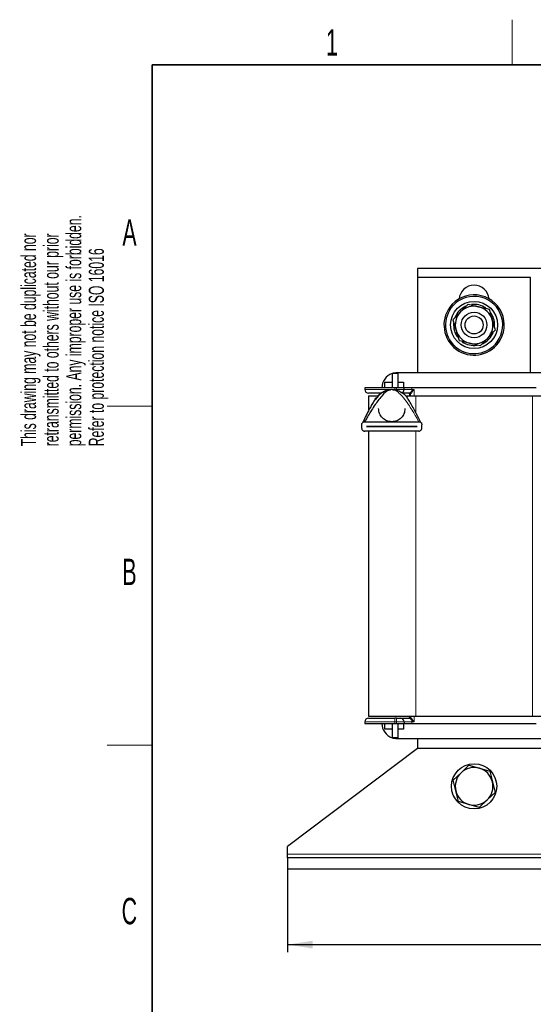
# Model space of a CAD drawing. Header units: millimetres. Extents: x 5 to 418, y 2 to 292.
# Tile 5 of 23: x 8 to 77, y 158 to 288. Entities that reach past the tile are written whole.
import ezdxf

# ---------------------------------------------------------------- set-up
doc = ezdxf.new("R2010")
doc.units = ezdxf.units.MM
doc.layers.add('SLD-0', color=7, linetype='Continuous')
doc.styles.add('SLDTEXTSTYLE0', font='TXT', dxfattribs={"width": 0.605})
doc.dimstyles.new('SLDDIMSTYLE0', dxfattribs={"dimtxt": 3.5, "dimasz": 3.302, "dimexe": 0, "dimexo": 0.0625, "dimgap": 0.875, "dimtad": 1, "dimlfac": 2, "dimrnd": 1e-09, "dimzin": 12, "dimdsep": 46, "dimtxsty": 'SLDTEXTSTYLE0', "dimsah": 1, "dimcen": 0.09, "dimadec": 0, "dimazin": 3, "dimtfac": 1, "dimtofl": 0, "dimtmove": 0, "dimatfit": 3, "dimfxl": 1, "dimfrac": 2, "dimtolj": 1, "dimtzin": 12, "dimarcsym": 0})

# ---------------------------------------------------------------- blocks, each defined once
blk = doc.blocks.new('_D')
at = {"layer": 'SLD-0'}
for p, q in [((43.97, 175.8), (43.97, 164.8)), ((153.47, 175.8), (153.47, 164.8)), ((43.97, 165.8), (153.47, 165.8))]:
    blk.add_line(p, q, dxfattribs=at)
for points in [[(43.97, 165.8), (47.27, 165.29), (47.27, 166.31)], [(153.47, 165.8), (150.16, 166.31), (150.16, 165.29)]]:
    blk.add_solid(points, dxfattribs=at)
at = {"layer": 'SLD-0', "insert": (94.71, 170.31), "char_height": 3.5, "attachment_point": 1, "style": 'SLDTEXTSTYLE0'}
blk.add_mtext('219', dxfattribs=at)

msp = doc.modelspace()

# ---------------------------------------------------------------- linework, layer by layer
at = {"color": 7, "linetype": 'Continuous', "lineweight": 25}
for p, q in [((136.2157, 255.5021), (61.2157, 255.5021)), ((61.2157, 255.5021), (61.2157, 254.3021)), ((76.2157, 254.3021), (61.2157, 254.3021)), ((61.2157, 254.3021), (61.2157, 241.6521)), ((76.2157, 241.6521), (76.2157, 254.3021)), ((67.9069, 250.7732), (66.9092, 249.7302)), ((67.9069, 250.7732), (69.309, 250.4307)), ((71.4258, 247.718), (71.4407, 248.0021)), ((69.5245, 245.231), (68.1224, 245.5735)), ((69.5245, 245.231), (70.5223, 246.274)), ((78.9657, 241.6521), (58.4657, 241.6521)), ((56.8657, 240.4021), (57.8407, 240.4021)), ((56.8657, 239.6521), (56.8657, 240.4021)), ((57.8407, 241.5519), (57.8412, 241.5521)), ((57.8407, 241.5521), (57.8407, 239.6521)), ((58.5907, 241.5521), (57.8412, 241.5521)), ((58.5907, 241.5521), (58.5907, 239.6521)), ((58.5907, 240.4021), (59.3657, 240.4021)), ((59.3657, 240.4021), (59.3657, 239.6521)), ((54.2157, 239.6521), (54.2157, 239.4521)), ((58.2157, 239.6521), (54.2157, 239.6521)), ((58.4157, 239.6521), (58.2157, 239.6521)), ((59.4157, 239.6521), (58.4157, 239.6521)), ((59.4157, 239.4521), (59.4157, 239.6521)), ((60.4622, 239.6521), (59.4157, 239.6521)), ((76.9692, 239.6521), (60.4622, 239.6521)), ((54.7157, 238.6151), (54.7157, 236.6486)), ((54.7157, 238.6151), (55.9562, 238.6151)), ((59.6013, 238.6151), (60.9657, 238.6151)), ((59.7357, 238.4924), (59.8132, 238.3913)), ((60.1407, 238.8521), (60.1407, 238.6151)), ((60.9657, 238.6151), (76.4657, 238.6151)), ((76.4657, 238.6151), (82.7157, 238.6151)), ((54.2074, 235.1718), (61.374, 235.1718)), ((53.7907, 234.7551), (53.7907, 234.3385)), ((61.374, 233.9218), (54.2074, 233.9218)), ((54.4157, 234.5443), (54.4157, 234.5493)), ((54.4157, 234.5493), (61.1657, 234.5493)), ((61.1657, 234.5443), (54.4157, 234.5443)), ((54.7157, 233.9218), (54.7157, 196.1151)), ((61.1657, 234.5493), (61.1657, 234.5443)), ((61.7907, 234.3385), (61.7907, 234.7551)), ((54.7157, 196.1151), (60.9657, 196.1151)), ((60.1407, 196.1151), (60.1407, 195.9521)), ((60.9657, 196.1151), (76.4657, 196.1151)), ((76.4657, 196.1151), (82.7157, 196.1151)), ((54.2157, 195.3521), (54.2157, 195.1521)), ((54.2157, 195.1521), (58.2157, 195.1521)), ((56.8657, 194.4021), (56.8657, 195.1521)), ((57.8407, 195.1521), (57.8407, 193.2521)), ((58.4157, 195.8521), (58.2157, 195.8521)), ((58.2157, 195.1521), (58.4157, 195.1521)), ((58.4157, 195.1521), (59.4157, 195.1521)), ((58.5907, 195.1521), (58.5907, 193.2521)), ((59.3657, 195.1521), (59.3657, 194.4021)), ((59.4157, 195.3521), (59.4157, 195.1521)), ((59.4157, 195.1521), (60.4622, 195.1521)), ((60.4622, 195.1521), (76.9692, 195.1521)), ((57.8407, 194.4021), (56.8657, 194.4021)), ((59.3657, 194.4021), (58.5907, 194.4021)), ((57.8407, 193.2521), (57.8412, 193.2521)), ((58.5907, 193.2521), (57.8412, 193.2521)), ((58.4657, 193.1521), (78.9657, 193.1521)), ((61.2157, 193.1521), (61.2157, 191.8021)), ((61.2157, 191.8021), (43.9657, 178.8021)), ((136.2157, 191.8021), (61.2157, 191.8021)), ((66.9856, 188.6067), (68.0275, 189.6056)), ((68.0275, 189.6056), (69.4135, 189.2027)), ((65.9437, 187.6078), (66.9856, 188.6067)), ((69.4135, 189.2027), (70.7995, 188.7999)), ((70.7995, 188.7999), (71.1436, 187.3981)), ((66.2878, 186.2061), (65.9437, 187.6078)), ((71.1436, 187.3981), (71.4877, 185.9963)), ((66.6319, 184.8043), (66.2878, 186.2061)), ((71.4877, 185.9963), (70.4458, 184.9975)), ((68.0179, 184.4014), (66.6319, 184.8043)), ((69.4039, 183.9986), (68.0179, 184.4014)), ((70.4458, 184.9975), (69.4039, 183.9986)), ((43.9657, 177.8021), (43.9657, 178.8021)), ((43.9657, 177.3021), (43.9657, 177.8021)), ((153.4657, 177.3021), (43.9657, 177.3021)), ((43.9657, 177.3021), (43.9657, 175.8021)), ((153.4657, 175.8021), (43.9657, 175.8021))]:
    msp.add_line(p, q, dxfattribs=at)
at = {"color": 7, "linetype": 'Continuous', "lineweight": 18}
for p, q in [((65.6444, 250.2397), (65.4827, 250.3575)), ((71.787, 245.7644), (71.9487, 245.6467)), ((54.2157, 239.4521), (58.2157, 239.4521)), ((58.2157, 239.4521), (58.2157, 239.6521)), ((58.4157, 239.4521), (58.2157, 239.4521)), ((58.4157, 239.6521), (58.4157, 239.4521)), ((58.4157, 239.4521), (59.4157, 239.4521)), ((58.4157, 239.4521), (58.4157, 239.3362)), ((60.4622, 239.4521), (59.4157, 239.4521)), ((60.4622, 239.6521), (60.4622, 239.4521)), ((60.4622, 239.4521), (60.7528, 239.4521)), ((60.4651, 239.2099), (60.7528, 239.4521)), ((60.7528, 239.4521), (60.5134, 239.1615)), ((60.7528, 239.4521), (60.7528, 238.6151)), ((60.2751, 238.8521), (60.1407, 238.8521)), ((60.1751, 238.9521), (60.1752, 238.9522)), ((60.2751, 238.8521), (60.2755, 238.8523)), ((60.2755, 238.8523), (60.2755, 238.6151)), ((60.9657, 238.6151), (60.9657, 236.3876)), ((76.4657, 238.6151), (76.4657, 196.1151)), ((60.9657, 233.9218), (60.9657, 196.1151)), ((60.1407, 195.9521), (60.2751, 195.9521)), ((60.2751, 195.9521), (60.2755, 195.9519)), ((60.2755, 196.1151), (60.2755, 195.9519)), ((60.7528, 196.1151), (60.7528, 195.3521)), ((58.2157, 195.3521), (54.2157, 195.3521)), ((58.2157, 195.3521), (58.2157, 195.8521)), ((58.2157, 195.3521), (58.4157, 195.3521)), ((58.2157, 195.1521), (58.2157, 195.3521)), ((58.4157, 195.8521), (58.4157, 195.3521)), ((59.4157, 195.3521), (58.4157, 195.3521)), ((58.4157, 195.3521), (58.4157, 195.1521)), ((59.4157, 195.3521), (60.4622, 195.3521)), ((60.1752, 195.8519), (60.1751, 195.8521)), ((60.4622, 195.3521), (60.4622, 195.1521)), ((60.7528, 195.3521), (60.4622, 195.3521)), ((60.7528, 195.3521), (60.4651, 195.5942)), ((60.5134, 195.6427), (60.7528, 195.3521)), ((153.4657, 177.8021), (43.9657, 177.8021))]:
    msp.add_line(p, q, dxfattribs=at)
at = {"color": 7, "linetype": 'Continuous', "lineweight": 25}
for centre, radius in [((68.7157, 248.0021), 3.125), ((68.7157, 248.0021), 1.6982), ((68.7157, 248.0021), 1.1933), ((68.7157, 186.8021), 3)]:
    msp.add_circle(centre, radius, dxfattribs=at)
for centre, radius, start, end in [((68.7157, 251.2771), 2, 5.582593, 174.417407), ((68.7157, 248.0021), 4, 323.924194, 143.924194), ((68.7157, 248.0021), 3.8, 323.924194, 143.924194), ((68.7157, 248.0021), 4, 143.924194, 323.924194), ((68.7157, 248.0021), 3.8, 143.924194, 323.924194), ((68.7157, 248.0021), 2.725, 113.398523, 158.912148), ((68.7157, 248.0021), 2.5, 136.27118, 196.27118), ((68.7157, 248.0021), 2.5, 76.27118, 136.27118), ((68.7157, 248.0021), 2.725, 55.636544, 97.656738), ((68.7157, 248.0021), 2.5, 16.27118, 76.27118), ((68.7157, 248.0021), 2.725, 0, 36.976317), ((68.7157, 248.0021), 2.725, 175.400046, 216.905056), ((68.7157, 248.0021), 2.5, 316.27118, 16.27118), ((68.7157, 248.0021), 2.5, 196.27118, 256.27118), ((68.7157, 248.0021), 2.725, 294.370377, 337.257298), ((68.7157, 248.0021), 2.725, 234.858583, 278.519724), ((68.7157, 248.0021), 2.5, 256.27118, 316.27118), ((58.4657, 239.6521), 2, 90, 108.194872), ((58.4657, 239.6521), 2, 108.209957, 180), ((54.7157, 239.4521), 0.5, 180, 270), ((57.7907, 236.9218), 2.5, 86.4, 93.6), ((58.9157, 239.4521), 0.5, 296.926141, 0), ((60.0407, 238.8521), 0.1, 360, 90), ((60.0407, 195.9521), 0.1, 270, 0), ((54.7157, 195.3521), 0.5, 90, 180), ((58.4657, 195.1521), 2, 180, 251.790043), ((58.9157, 195.3521), 0.5, 0, 90), ((58.4657, 195.1521), 2, 251.805128, 270), ((68.7157, 186.8021), 2.5, 133.792372, 193.792372), ((68.7157, 186.8021), 2.5, 73.792372, 133.792372), ((68.7157, 186.8021), 2.5, 13.792372, 73.792372), ((68.7157, 186.8021), 2.5, 313.792372, 13.792372), ((68.7157, 186.8021), 2.5, 193.792372, 253.792372), ((68.7157, 186.8021), 2.5, 253.792372, 313.792372)]:
    msp.add_arc(centre, radius, start, end, dxfattribs=at)
at = {"color": 7, "linetype": 'Continuous', "lineweight": 18}
for centre, radius, start, end in [((70.038, 239.446), 9.5758, 179.963431, 181.412407), ((60.317, 239.014), 0.2456, 36.923356, 52.932025), ((60.1751, 238.8521), 0.1, 359.985426, 89.985419), ((60.1755, 238.8522), 0.1, 0.044938, 90.166111), ((60.1751, 195.9521), 0.1, 270.014581, 0.014574), ((60.1755, 195.952), 0.1, 269.833887, 359.955062), ((70.038, 195.3582), 9.5758, 178.587593, 180.036569), ((60.317, 195.7902), 0.2456, 307.067975, 323.076644)]:
    msp.add_arc(centre, radius, start, end, dxfattribs=at)
at = {"color": 7, "linetype": 'Continuous', "lineweight": 25}
for points, knots in [([(66.9092, 249.7302), (66.8855, 249.7055), (66.5486, 249.3533), (66.2184, 249.0081), (65.9114, 248.6872)], [0, 0, 0, 0, 0.07020058, 1, 1, 1, 1]), ([(69.309, 250.4307), (69.3423, 250.4225), (69.8157, 250.3069), (70.2797, 250.1935), (70.7112, 250.0881)], [0, 0, 0, 0, 0.070200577, 1, 1, 1, 1]), ([(70.7112, 250.0881), (70.8119, 249.7429), (70.9453, 249.286), (71.0821, 248.8171), (71.1156, 248.7025)], [0, 0, 0, 0, 0.75563417, 1, 1, 1, 1]), ([(65.9114, 248.6872), (66.0122, 248.342), (66.1455, 247.8851), (66.2824, 247.4162), (66.3158, 247.3016)], [0, 0, 0, 0, 0.75563417, 1, 1, 1, 1]), ([(71.1156, 248.7025), (71.2214, 248.3399), (71.3584, 247.8707), (71.4901, 247.4194), (71.52, 247.317)], [0, 0, 0, 0, 0.7730974, 1, 1, 1, 1]), ([(66.3158, 247.3016), (66.4217, 246.9389), (66.5586, 246.4698), (66.6904, 246.0185), (66.7202, 245.9161)], [0, 0, 0, 0, 0.7730974, 1, 1, 1, 1]), ([(70.5223, 246.274), (70.5459, 246.2987), (70.8828, 246.6509), (71.213, 246.9961), (71.52, 247.317)], [0, 0, 0, 0, 0.070200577, 1, 1, 1, 1]), ([(68.1224, 245.5735), (68.0891, 245.5816), (67.6157, 245.6973), (67.1517, 245.8107), (66.7202, 245.9161)], [0, 0, 0, 0, 0.07020058, 1, 1, 1, 1]), ([(57.2847, 239.3702), (57.0182, 239.2711), (56.512, 239.083), (55.9668, 238.5609), (55.5862, 238.1007), (55.2813, 237.6489), (54.9487, 237.0957), (54.6096, 236.4631), (54.2996, 235.8406), (54.0782, 235.3771), (53.9739, 235.1473), (53.9399, 235.0724)], [0, 0, 0, 0, 0.14096426, 0.2676968, 0.36381809, 0.43792614, 0.55107163, 0.70628072, 0.82453557, 0.94278921, 1, 1, 1, 1]), ([(57.6337, 239.4169), (57.4424, 239.3496), (57.0112, 239.1982), (56.2754, 238.4032), (55.5896, 237.4795), (54.9845, 236.5266), (54.5901, 235.8631), (54.3443, 235.4246), (54.2427, 235.2377), (54.2138, 235.184), (54.2094, 235.1756), (54.2074, 235.1718)], [0, 0, 0, 0, 0.12259763, 0.27623128, 0.55225329, 0.70546334, 0.83888288, 0.94869327, 0.96903421, 0.98590289, 1, 1, 1, 1]), ([(60.1752, 238.9522), (60.1767, 238.954), (60.1797, 238.9574), (60.2076, 238.9829), (60.2899, 239.0599), (60.3951, 239.15), (60.4651, 239.2099)], [0, 0, 0, 0, 0.12795876, 0.2524727, 0.50287593, 1, 1, 1, 1]), ([(60.5134, 239.1615), (60.4953, 239.1386), (60.4385, 239.0668), (60.3627, 238.9598), (60.3048, 238.887), (60.2807, 238.8579), (60.2772, 238.8541), (60.2755, 238.8523)], [0, 0, 0, 0, 0.15867477, 0.49837029, 0.76144484, 0.88241078, 1, 1, 1, 1]), ([(56.3523, 238.9521), (56.335, 238.9521), (56.1034, 238.9521), (55.7273, 238.9521), (55.2696, 238.9521), (54.835, 238.9521), (54.7627, 238.9521), (54.7157, 238.9521)], [0, 0, 0, 0, 0.016596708, 0.221546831, 0.426496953, 0.627188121, 1, 1, 1, 1]), ([(55.4116, 237.8347), (55.4231, 237.8548), (55.5358, 238.0524), (55.6582, 238.2309), (55.7682, 238.3913)], [0, 0, 0, 0, 0.10136374, 1, 1, 1, 1]), ([(60.1751, 238.9521), (60.0122, 238.9521), (59.6758, 238.9521), (59.3444, 238.9521), (59.2432, 238.9521), (59.2291, 238.9521)], [0, 0, 0, 0, 0.44669384, 0.92264029, 1, 1, 1, 1]), ([(61.6334, 235.0749), (61.5767, 235.1893), (61.3576, 235.6313), (60.9681, 236.3947), (60.52, 237.2275), (60.163, 237.8663), (59.9218, 238.2283), (59.8132, 238.3913)], [0, 0, 0, 0, 0.11481709, 0.44326792, 0.65073116, 0.84283049, 1, 1, 1, 1]), ([(53.7907, 234.7551), (53.7945, 234.7975), (53.8021, 234.8823), (53.8605, 234.9964), (53.9488, 235.0902), (54.0677, 235.158), (54.16, 235.1671), (54.2074, 235.1718)], [0, 0, 0, 0, 0.18196312, 0.36352733, 0.55538717, 0.77170619, 1, 1, 1, 1]), ([(61.374, 235.1718), (61.426, 235.1661), (61.5301, 235.1548), (61.6647, 235.067), (61.7571, 234.9413), (61.7887, 234.8278), (61.7904, 234.7674), (61.7907, 234.7551)], [0, 0, 0, 0, 0.25069147, 0.50172923, 0.73962222, 0.94686302, 1, 1, 1, 1]), ([(53.7907, 234.3385), (53.7945, 234.2961), (53.8021, 234.2113), (53.8605, 234.0972), (53.9488, 234.0034), (54.0677, 233.9356), (54.16, 233.9265), (54.2074, 233.9218)], [0, 0, 0, 0, 0.18196312, 0.36352733, 0.55538717, 0.77170619, 1, 1, 1, 1]), ([(61.374, 233.9218), (61.426, 233.9275), (61.5301, 233.9388), (61.6647, 234.0266), (61.7571, 234.1523), (61.7887, 234.2658), (61.7904, 234.3262), (61.7907, 234.3385)], [0, 0, 0, 0, 0.25069147, 0.50172923, 0.73962222, 0.94686302, 1, 1, 1, 1]), ([(60.2755, 195.9519), (60.2772, 195.95), (60.2807, 195.9463), (60.3048, 195.9172), (60.3551, 195.8534), (60.4146, 195.7727), (60.4665, 195.7015), (60.4952, 195.6655), (60.5134, 195.6427)], [0, 0, 0, 0, 0.11750561, 0.238394, 0.5013226, 0.75019379, 0.84139693, 1, 1, 1, 1]), ([(54.7157, 195.8521), (54.7625, 195.8521), (54.8344, 195.8521), (55.2708, 195.8521), (55.7225, 195.8521), (56.2833, 195.8521), (57.0981, 195.8521), (57.7754, 195.8521), (58.2157, 195.8521)], [0, 0, 0, 0, 0.23945684, 0.36836066, 0.5, 0.63163934, 0.76054316, 1, 1, 1, 1]), ([(58.4157, 195.8521), (58.4786, 195.8521), (58.5756, 195.8521), (58.6921, 195.8521), (58.7717, 195.8521), (58.8363, 195.8521), (58.8986, 195.8521), (58.909, 195.8521), (58.9157, 195.8521)], [0, 0, 0, 0, 0.23944295, 0.36955024, 0.49999985, 0.63010729, 0.76055705, 1, 1, 1, 1]), ([(58.9157, 195.8521), (58.9327, 195.8521), (58.9678, 195.8521), (59.2503, 195.8521), (59.6669, 195.8521), (60.0093, 195.8521), (60.1751, 195.8521)], [0, 0, 0, 0, 0.24207367, 0.5, 0.75792633, 1, 1, 1, 1]), ([(60.4651, 195.5942), (60.3951, 195.6542), (60.2899, 195.7443), (60.2076, 195.8212), (60.1797, 195.8468), (60.1767, 195.8502), (60.1752, 195.8519)], [0, 0, 0, 0, 0.49712299, 0.74750762, 0.87202622, 1, 1, 1, 1])]:
    msp.add_open_spline(points, degree=3, knots=knots, dxfattribs=at)
for points in [[(55.8457, 238.4924), (55.9622, 238.6203), (56.1952, 238.8762), (56.6354, 239.1564), (57.1185, 239.3535), (57.462, 239.3958), (57.6337, 239.4169)], [(57.9477, 239.4169), (58.1194, 239.3958), (58.4629, 239.3535), (58.946, 239.1564), (59.3862, 238.8762), (59.6192, 238.6203), (59.7357, 238.4924)], [(59.5407, 236.9205), (59.5143, 236.6916), (59.4614, 236.2339), (59.0569, 235.652), (58.4788, 235.2631), (57.7915, 235.1263), (57.104, 235.2625), (56.5256, 235.6509), (56.1206, 236.2325), (56.0673, 236.6902), (56.0407, 236.919)]]:
    msp.add_open_spline(points, degree=3, dxfattribs=at)
at = {"color": 7, "linetype": 'Continuous', "lineweight": 18}
msp.add_open_spline([(61.374, 235.1718), (61.3717, 235.1762), (61.3665, 235.1859), (61.3249, 235.2634), (61.2143, 235.4657), (60.9736, 235.8924), (60.5964, 236.5281), (60.0971, 237.3111), (59.5225, 238.1259), (58.9433, 238.7997), (58.4197, 239.2805), (58.0948, 239.3744), (57.9477, 239.4169)], degree=3, knots=[0, 0, 0, 0, 0.01514086, 0.03352531, 0.07056134, 0.16110123, 0.29443929, 0.44755578, 0.62558496, 0.79267565, 0.9061341, 1, 1, 1, 1], dxfattribs=at)
at = {"layer": 'SLD-0', "lineweight": 18}
for p, q in [((73.75, 282.5), (73.75, 288.5)), ((20, 237.25), (26, 237.25)), ((20, 192.25), (26, 192.25))]:
    msp.add_line(p, q, dxfattribs=at)
at = {"layer": 'SLD-0', "lineweight": 35}
for p, q in [((408, 282.5), (26, 282.5)), ((26, 282.5), (26, 12))]:
    msp.add_line(p, q, dxfattribs=at)

# ---------------------------------------------------------------- texts
at = {"layer": 'SLD-0', "char_height": 2, "attachment_point": 1, "rotation": 90, "style": 'SLDTEXTSTYLE0'}
for s, insert in [('permission. Any improper use is forbidden.', (14.5783, 231.9088)), ('retransmitted to others without our prior', (11.5783, 231.9088)), ('This drawing may not be duplicated nor', (8.5783, 231.9088)), ('Refer to protection notice ISO 16016', (17.5783, 231.9088))]:
    msp.add_mtext(s, dxfattribs=dict(at, insert=insert))
at = {"layer": 'SLD-0', "char_height": 3.5, "attachment_point": 2, "style": 'SLDTEXTSTYLE0'}
for s, insert in [('1', (49.8527, 287.243)), ('A', (22.9816, 262.0011)), ('B', (22.9816, 217.0011)), ('C', (22.9597, 172.0011))]:
    msp.add_mtext(s, dxfattribs=dict(at, insert=insert))

# ---------------------------------------------------------------- dimensions: what is measured, and where the dimension line sits
at = {"layer": 'SLD-0'}
dim = msp.add_linear_dim(base=(153.4657, 165.8021), p1=(43.9657, 175.8021), p2=(153.4657, 175.8021), dimstyle='SLDDIMSTYLE0', dxfattribs=at)
dim.commit()
dim.dimension.update_dxf_attribs({"geometry": '_D', "text_midpoint": (98.7157, 165.8021), "dimtype": 160})

doc.saveas('drawing.dxf')
